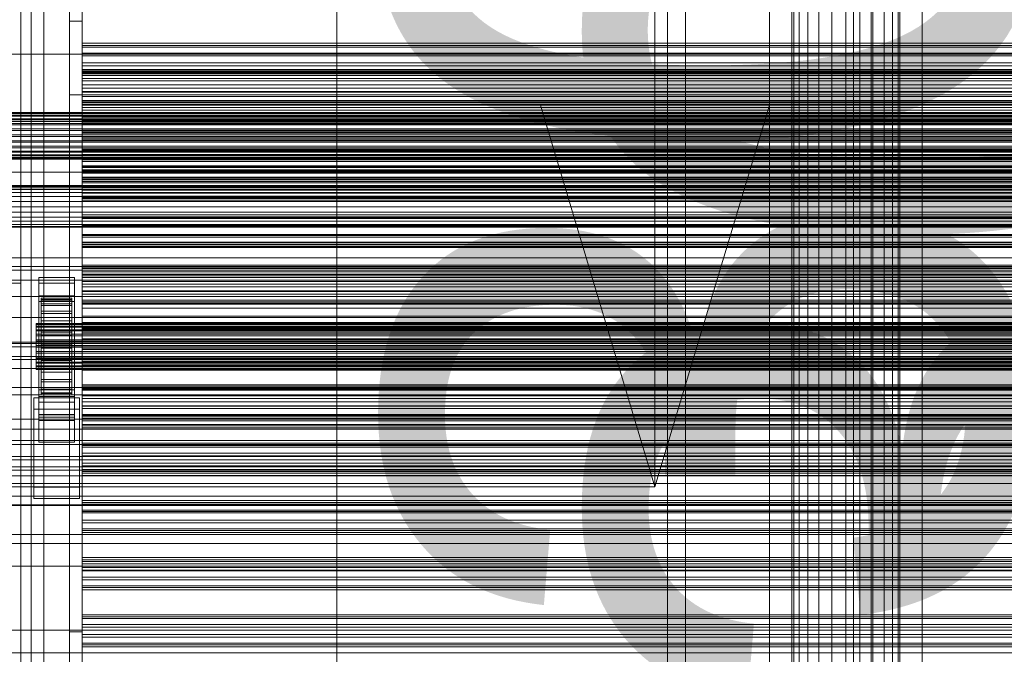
# Model space of a CAD drawing. Header units: millimetres. Extents: x -2233 to 61924, y -68080 to 6847.
# Tile 33 of 256: x -1274 to -888, y -34466 to -34216. Entities that reach past the tile are written whole.
import ezdxf

# ---------------------------------------------------------------- set-up
doc = ezdxf.new("R2010")
doc.units = ezdxf.units.MM
for name, color, linetype, lineweight in [('COTAS_O', 1, 'Continuous', 0), ('COTAS_P', 1, 'Continuous', 0), ('frontal_briquetadora', 7, 'Continuous', 0), ('frontal_C01', 7, 'Continuous', 0), ('frontal_C03', 7, 'Continuous', 0), ('frontal_dosificador', 7, 'Continuous', 0), ('frontal_mezcladora', 7, 'Continuous', 0), ('frontal_secador', 7, 'Continuous', 0), ('frontal_tolva', 7, 'Continuous', 0)]:
    doc.layers.add(name, color=color, linetype=linetype, lineweight=lineweight)
doc.dimstyles.new('R19_100', dxfattribs={"dimtxt": 250, "dimasz": 150, "dimexe": 150, "dimexo": 80, "dimgap": 100, "dimtad": 1, "dimtih": 1, "dimtoh": 1, "dimdsep": 46, "dimcen": 0.09, "dimadec": 0, "dimazin": 0, "dimtfac": 1, "dimtdec": 4, "dimtofl": 0, "dimtmove": 0, "dimatfit": 3, "dimfxl": 1, "dimtolj": 1, "dimtzin": 0, "dimarcsym": 0})

# ---------------------------------------------------------------- blocks, each defined once
blk = doc.blocks.new('DIM_R27_48')
at = {"layer": 'COTAS_P'}
for p, q in [((-1750, -34600), (-1600, -34555)), ((2600, -34600), (2450, -34555)), ((-1750, -35500), (-1750, -34600)), ((-1750, -34600), (2600, -34600)), ((-1750, -34600), (-1600, -34645)), ((2600, -34600), (2450, -34645)), ((2600, -35500), (2600, -34600))]:
    blk.add_line(p, q, dxfattribs=at)
blk.add_text('4350 P', height=250, dxfattribs=at).set_placement((425, -34500))
blk = doc.blocks.new('DIM_R27_51')
at = {"layer": 'COTAS_O'}
for p, q in [((-1725, -31700), (-1025, -31700)), ((-1025, -31700), (-1070, -31850)), ((-1025, -34400), (-1025, -31700)), ((-1025, -31700), (-980, -31850)), ((-1025, -34400), (-1070, -34250)), ((-1025, -34400), (-980, -34250)), ((-1725, -34400), (-1025, -34400))]:
    blk.add_line(p, q, dxfattribs=at)
blk.add_text('2700 O', height=250, rotation=90, dxfattribs=at).set_placement((-1125, -33050))
blk = doc.blocks.new('DIM_R27_52')
at = {"layer": 'COTAS_O'}
for p, q in [((-1725, -33700), (-1575, -33655)), ((1725, -33700), (1575, -33655)), ((-1725, -34400), (-1725, -33700)), ((-1725, -33700), (1725, -33700)), ((-1725, -33700), (-1575, -33745)), ((1725, -33700), (1575, -33745)), ((1725, -34400), (1725, -33700))]:
    blk.add_line(p, q, dxfattribs=at)
blk.add_text('3450 O', height=250, dxfattribs=at).set_placement((0, -33600))
blk = doc.blocks.new('DIM_R27_57')
at = {"layer": 'COTAS_O'}
for p, q in [((-1480, -33670), (-780, -33670)), ((-780, -33670), (-825, -33820)), ((-780, -36000), (-780, -33670)), ((-780, -33670), (-735, -33820)), ((-780, -36000), (-825, -35850)), ((-780, -36000), (-735, -35850)), ((-1480, -36000), (-780, -36000))]:
    blk.add_line(p, q, dxfattribs=at)
blk.add_text('2330 O', height=250, rotation=90, dxfattribs=at).set_placement((-880, -34835))
blk = doc.blocks.new('DIM_R27_59')
at = {"layer": 'COTAS_O'}
for p, q in [((-1400, -33000), (-700, -33000)), ((-700, -33000), (-745, -33150)), ((-700, -36000), (-700, -33000)), ((-700, -33000), (-655, -33150)), ((-700, -36000), (-745, -35850)), ((-700, -36000), (-655, -35850)), ((-1400, -36000), (-700, -36000))]:
    blk.add_line(p, q, dxfattribs=at)
blk.add_text('3000 O', height=250, rotation=90, dxfattribs=at).set_placement((-800, -34500))

msp = doc.modelspace()

# ---------------------------------------------------------------- linework, layer by layer
at = {"layer": 'frontal_briquetadora'}
for p, q in [((-630, -34230.013), (-1405, -34230.013)), ((-1300, -34230), (-1274, -34230)), ((-1274, -34230), (-1274, -34230.013)), ((-1274, -34320), (-1274, -34230)), ((-1274, -34230.013), (-1274, -34256.484)), ((-810, -34230.013), (-1274, -34230.013)), ((-630, -34256.484), (-1405, -34256.484)), ((-1274, -34256.484), (-1274, -34283.185)), ((-810, -34256.484), (-1274, -34256.484)), ((-1385, -34271.246), (-875, -34271.246)), ((-875, -34276.4), (-1385, -34276.4)), ((-630, -34283.185), (-1405, -34283.185)), ((-1385, -34281.638), (-875, -34281.638)), ((-1274, -34283.185), (-1274, -34310)), ((-810, -34283.185), (-1274, -34283.185)), ((-590, -34310), (-1450, -34310)), ((-630, -34310), (-1405, -34310)), ((-810, -34310), (-1274, -34310)), ((-1274, -34320), (-1274, -34310)), ((-1300, -34320), (-1274, -34320)), ((-1450, -34345), (-590, -34345)), ((-620, -34345), (-1425, -34345)), ((-1385, -34377.401), (-875, -34377.401)), ((-875, -34383.4), (-1385, -34383.4)), ((-1385, -34389.399), (-875, -34389.399))]:
    msp.add_line(p, q, dxfattribs=at)
at = {"layer": 'frontal_C01'}
for p, q in [((-1020, -35975), (-1020, -33925.304)), ((-1013, -35975), (-1013, -33925.304)), ((-947, -35975), (-947, -33925.304)), ((-940, -35975), (-940, -33925.304))]:
    msp.add_line(p, q, dxfattribs=at)
at = {"layer": 'frontal_C03'}
for p, q in [((-1274, -34875.113), (-1274, -32314.944)), ((-1270, -32314.944), (-1270, -34875.113)), ((-1270, -34879.011), (-1270, -32318.841)), ((-1274, -32441.623), (-1274, -35001.792)), ((-1270, -35001.792), (-1270, -32441.623)), ((-1250, -34227.254), (-1250, -34225.72)), ((-1250, -34225.72), (-1250, -34226.601)), ((1250, -34225.72), (-1250, -34225.72)), ((-1250, -34226.601), (-1250, -34229.562)), ((1250, -34226.601), (-1250, -34226.601)), ((-1250, -34230.619), (-1250, -34227.254)), ((1250, -34227.254), (-1250, -34227.254)), ((-1250, -34229.562), (-1250, -34233.471)), ((1250, -34229.562), (-1250, -34229.562)), ((-1250, -34234.529), (-1250, -34230.619)), ((-1250, -34230.619), (1250, -34230.619)), ((-1250, -34233.471), (-1250, -34236.836)), ((1250, -34233.471), (-1250, -34233.471)), ((-1250, -34237.49), (-1250, -34234.529)), ((1250, -34234.529), (-1250, -34234.529)), ((-1250, -34237.233), (-1250, -34236.6)), ((-1250, -34236.6), (-1250, -34237.697)), ((-1250, -34236.6), (1250, -34236.6)), ((-1250, -34236.836), (-1250, -34238.371)), ((1250, -34236.836), (-1250, -34236.836)), ((-1250, -34239.553), (-1250, -34237.233)), ((-1250, -34237.233), (1250, -34237.233)), ((-1250, -34238.371), (-1250, -34237.49)), ((1250, -34237.49), (-1250, -34237.49)), ((-1250, -34237.697), (-1250, -34240.449)), ((-1250, -34237.697), (1250, -34237.697)), ((1250, -34238.371), (-1250, -34238.371)), ((-1250, -34243.401), (-1250, -34239.553)), ((-1250, -34239.553), (1250, -34239.553)), ((-1250, -34240.449), (-1250, -34244.669)), ((-1250, -34240.449), (1250, -34240.449)), ((-1250, -34248.516), (-1250, -34243.401)), ((-1250, -34243.401), (1250, -34243.401)), ((-1250, -34244.669), (-1250, -34250.068)), ((-1250, -34244.669), (1250, -34244.669)), ((-1250, -34249.712), (-1250, -34248.177)), ((-1250, -34248.177), (-1250, -34249.059)), ((1250, -34248.177), (-1250, -34248.177)), ((-1250, -34254.549), (-1250, -34248.516)), ((-1250, -34248.516), (1250, -34248.516)), ((-1250, -34249.059), (-1250, -34252.019)), ((1250, -34249.059), (-1250, -34249.059)), ((-1250, -34253.077), (-1250, -34249.712)), ((1250, -34249.712), (-1250, -34249.712)), ((-1250, -34250.068), (-1250, -34256.28)), ((-1250, -34250.068), (1250, -34250.068)), ((-1250, -34252.019), (-1250, -34255.929)), ((1250, -34252.019), (-1250, -34252.019)), ((-1500, -34252.99), (1500, -34252.99)), ((-1500, -34253.214), (1500, -34253.214)), ((-1500, -34253.379), (1500, -34253.379)), ((-1500, -34254.036), (1500, -34254.036)), ((-1500, -34254.354), (1500, -34254.354)), ((-1500, -34255.4), (1500, -34255.4)), ((-1500, -34255.849), (1500, -34255.849)), ((-1250, -34256.986), (-1250, -34253.077)), ((-1250, -34253.077), (1250, -34253.077)), ((-1250, -34261.088), (-1250, -34254.549)), ((-1250, -34254.549), (1250, -34254.549)), ((-1250, -34255.929), (-1250, -34259.294)), ((1250, -34255.929), (-1250, -34255.929)), ((-1250, -34256.28), (-1250, -34262.881)), ((1250, -34256.28), (-1250, -34256.28)), ((-1500, -34257.212), (1500, -34257.212)), ((-1500, -34257.762), (1500, -34257.762)), ((-1500, -34259.35), (1500, -34259.35)), ((1500, -34259.963), (-1500, -34259.963)), ((-1250, -34259.947), (-1250, -34256.986)), ((1250, -34256.986), (-1250, -34256.986)), ((-1250, -34259.294), (-1250, -34260.828)), ((1250, -34259.294), (-1250, -34259.294)), ((-1250, -34260.828), (-1250, -34259.947)), ((1250, -34259.947), (-1250, -34259.947)), ((-1500, -34261.667), (1500, -34261.667)), ((-1500, -34262.302), (1500, -34262.302)), ((-1500, -34264.006), (1500, -34264.006)), ((1250, -34260.828), (-1250, -34260.828)), ((-1250, -34267.689), (-1250, -34261.088)), ((-1250, -34261.088), (1250, -34261.088)), ((-1250, -34262.881), (-1250, -34269.42)), ((-1250, -34262.881), (1250, -34262.881)), ((-1500, -34264.619), (1500, -34264.619)), ((-1500, -34266.207), (1500, -34266.207)), ((-1500, -34266.757), (1500, -34266.757)), ((-1500, -34268.12), (1500, -34268.12)), ((-1250, -34273.9), (-1250, -34267.689)), ((-1250, -34267.689), (1250, -34267.689)), ((-1500, -34268.569), (1500, -34268.569)), ((-1500, -34269.615), (1500, -34269.615)), ((-1500, -34269.933), (1500, -34269.933)), ((-1500, -34270.59), (1500, -34270.59)), ((-1500, -34270.754), (1500, -34270.754)), ((-1500, -34270.979), (1500, -34270.979)), ((-1250, -34269.42), (-1250, -34275.453)), ((-1250, -34269.42), (1250, -34269.42)), ((-1250, -34272.17), (-1250, -34270.635)), ((-1250, -34270.635), (-1250, -34271.516)), ((1250, -34270.635), (-1250, -34270.635)), ((-1250, -34271.516), (-1250, -34274.477)), ((1250, -34271.516), (-1250, -34271.516)), ((-1250, -34275.534), (-1250, -34272.17)), ((1250, -34272.17), (-1250, -34272.17)), ((-1250, -34279.3), (-1250, -34273.9)), ((-1250, -34273.9), (1250, -34273.9)), ((-1250, -34274.477), (-1250, -34278.387)), ((1250, -34274.477), (-1250, -34274.477)), ((-1250, -34275.453), (-1250, -34280.567)), ((-1250, -34275.453), (1250, -34275.453)), ((-1250, -34279.444), (-1250, -34275.534)), ((-1250, -34275.534), (1250, -34275.534)), ((-1250, -34278.387), (-1250, -34281.751)), ((1250, -34278.387), (-1250, -34278.387)), ((-1250, -34283.52), (-1250, -34279.3)), ((-1250, -34279.3), (1250, -34279.3)), ((-1250, -34282.405), (-1250, -34279.444)), ((1250, -34279.444), (-1250, -34279.444)), ((-1250, -34280.567), (-1250, -34284.416)), ((-1250, -34280.567), (1250, -34280.567)), ((-1250, -34281.751), (-1250, -34283.286)), ((1250, -34281.751), (-1250, -34281.751)), ((-1250, -34283.286), (-1250, -34282.405)), ((1250, -34282.405), (-1250, -34282.405)), ((1250, -34283.286), (-1250, -34283.286)), ((-1250, -34286.272), (-1250, -34283.52)), ((-1250, -34283.52), (1250, -34283.52)), ((-1250, -34284.416), (-1250, -34286.736)), ((-1250, -34284.416), (1250, -34284.416)), ((-1250, -34287.369), (-1250, -34286.272)), ((-1250, -34286.272), (1250, -34286.272)), ((-1250, -34286.736), (-1250, -34287.369)), ((-1250, -34286.736), (1250, -34286.736)), ((-1250, -34287.369), (1250, -34287.369)), ((-1250, -34294.627), (-1250, -34293.092)), ((-1250, -34293.092), (-1250, -34293.974)), ((1250, -34293.092), (-1250, -34293.092)), ((-1250, -34293.974), (-1250, -34296.935)), ((1250, -34293.974), (-1250, -34293.974)), ((-1250, -34297.992), (-1250, -34294.627)), ((1250, -34294.627), (-1250, -34294.627)), ((-1250, -34296.935), (-1250, -34300.844)), ((1250, -34296.935), (-1250, -34296.935)), ((-1250, -34301.902), (-1250, -34297.992)), ((-1250, -34297.992), (1250, -34297.992)), ((-1250, -34300.844), (-1250, -34304.209)), ((1250, -34300.844), (-1250, -34300.844)), ((-1250, -34304.862), (-1250, -34301.902)), ((1250, -34301.902), (-1250, -34301.902)), ((-1250, -34304.209), (-1250, -34305.744)), ((1250, -34304.209), (-1250, -34304.209)), ((-1250, -34305.744), (-1250, -34304.862)), ((1250, -34304.862), (-1250, -34304.862)), ((1250, -34305.744), (-1250, -34305.744)), ((-1250, -34313.698), (-1250, -34312.901)), ((-1250, -34312.901), (-1250, -34314.283)), ((-1250, -34312.901), (1250, -34312.901)), ((-1250, -34316.621), (-1250, -34313.698)), ((-1250, -34313.698), (1250, -34313.698)), ((-1250, -34314.283), (-1250, -34317.75)), ((-1250, -34314.283), (1250, -34314.283)), ((-1267, -34319.998), (-1267, -34317.752)), ((-1267, -34317.752), (-1253, -34317.752)), ((-1267, -34364.526), (-1267, -34317.752)), ((-1253, -34317.752), (-1253, -34319.998)), ((-1253, -34317.752), (-1253, -34364.526)), ((-1250, -34317.085), (-1250, -34315.55)), ((-1250, -34315.55), (-1250, -34316.431)), ((1250, -34315.55), (-1250, -34315.55)), ((-1250, -34316.431), (-1250, -34319.392)), ((1250, -34316.431), (-1250, -34316.431)), ((-1250, -34321.469), (-1250, -34316.621)), ((-1250, -34316.621), (1250, -34316.621)), ((-1250, -34320.45), (-1250, -34317.085)), ((1250, -34317.085), (-1250, -34317.085)), ((-1250, -34317.75), (-1250, -34323.066)), ((-1250, -34317.75), (1250, -34317.75)), ((-1253, -34319.998), (-1267, -34319.998)), ((-1267, -34319.998), (-1267, -34366.772)), ((-1253, -34366.772), (-1253, -34319.998)), ((-1250, -34319.392), (-1250, -34323.302)), ((1250, -34319.392), (-1250, -34319.392)), ((-1250, -34324.359), (-1250, -34320.45)), ((-1250, -34320.45), (1250, -34320.45)), ((-1250, -34327.913), (-1250, -34321.469)), ((-1250, -34321.469), (1250, -34321.469)), ((-1267, -34327.185), (-1267, -34324.939)), ((-1267, -34324.939), (-1253, -34324.939)), ((-1267, -34371.713), (-1267, -34324.939)), ((-1266, -34335.887), (-1266, -34325.893)), ((-1266, -34325.893), (-1266, -34326.713)), ((-1266, -34325.893), (-1254, -34325.893)), ((-1266, -34326.366), (-1266, -34325.893)), ((-1266, -34336.111), (-1266, -34326.366)), ((-1266, -34326.366), (-1254, -34326.366)), ((-1266, -34328.102), (-1266, -34326.366)), ((-1254, -34326.713), (-1254, -34325.893)), ((-1254, -34325.893), (-1254, -34335.887)), ((-1254, -34325.893), (-1254, -34326.366)), ((-1254, -34326.366), (-1254, -34336.111)), ((-1254, -34326.366), (-1254, -34328.102)), ((-1253, -34324.939), (-1253, -34327.185)), ((-1253, -34324.939), (-1253, -34371.713)), ((-1250, -34323.066), (-1250, -34329.869)), ((-1250, -34323.066), (1250, -34323.066)), ((-1250, -34323.302), (-1250, -34326.667)), ((1250, -34323.302), (-1250, -34323.302)), ((-1250, -34327.32), (-1250, -34324.359)), ((1250, -34324.359), (-1250, -34324.359)), ((-1253, -34327.185), (-1267, -34327.185)), ((-1267, -34327.185), (-1267, -34373.959)), ((-1266, -34336.275), (-1266, -34326.713)), ((-1266, -34326.713), (-1266, -34328.772)), ((-1266, -34326.713), (-1254, -34326.713)), ((-1266, -34336.933), (-1266, -34328.102)), ((-1266, -34328.102), (-1254, -34328.102)), ((-1266, -34330.98), (-1266, -34328.102)), ((-1266, -34337.25), (-1266, -34328.772)), ((-1266, -34328.772), (-1266, -34331.928)), ((-1266, -34328.772), (-1254, -34328.772)), ((-1254, -34328.772), (-1254, -34326.713)), ((-1254, -34326.713), (-1254, -34336.275)), ((-1254, -34328.102), (-1254, -34336.933)), ((-1254, -34328.102), (-1254, -34330.98)), ((-1254, -34331.928), (-1254, -34328.772)), ((-1254, -34328.772), (-1254, -34337.25)), ((-1253, -34373.959), (-1253, -34327.185)), ((-1250, -34326.667), (-1250, -34328.201)), ((1250, -34326.667), (-1250, -34326.667)), ((-1250, -34328.201), (-1250, -34327.32)), ((1250, -34327.32), (-1250, -34327.32)), ((-1250, -34335.513), (-1250, -34327.913)), ((-1250, -34327.913), (1250, -34327.913)), ((1250, -34328.201), (-1250, -34328.201)), ((-1250, -34329.869), (-1250, -34337.695)), ((-1250, -34329.869), (1250, -34329.869)), ((-1266, -34338.296), (-1266, -34330.98)), ((-1266, -34330.98), (-1254, -34330.98)), ((-1266, -34334.806), (-1266, -34330.98)), ((-1266, -34338.746), (-1266, -34331.928)), ((-1266, -34331.928), (-1266, -34335.968)), ((-1266, -34331.928), (-1254, -34331.928)), ((-1254, -34330.98), (-1254, -34338.296)), ((-1254, -34330.98), (-1254, -34334.806)), ((-1254, -34335.968), (-1254, -34331.928)), ((-1254, -34331.928), (-1254, -34338.746)), ((-1268, -34336.111), (-1268, -34335.887)), ((-1268, -34335.887), (-1268, -34336.275)), ((-1268, -34335.887), (1268, -34335.887)), ((-1268, -34336.933), (-1268, -34336.111)), ((-1268, -34336.111), (1268, -34336.111)), ((-1268, -34336.275), (-1268, -34337.25)), ((-1268, -34336.275), (1268, -34336.275)), ((-1268, -34338.296), (-1268, -34336.933)), ((-1268, -34336.933), (1268, -34336.933)), ((-1268, -34337.25), (-1268, -34338.746)), ((-1268, -34337.25), (1268, -34337.25)), ((-1266, -34340.109), (-1266, -34334.806)), ((-1266, -34334.806), (-1254, -34334.806)), ((-1266, -34339.319), (-1266, -34334.806)), ((-1266, -34336.275), (-1266, -34335.887)), ((-1254, -34335.887), (-1266, -34335.887)), ((-1266, -34335.887), (-1266, -34336.111)), ((-1266, -34340.659), (-1266, -34335.968)), ((-1266, -34335.968), (-1266, -34340.614)), ((-1266, -34335.968), (-1254, -34335.968)), ((-1254, -34336.111), (-1266, -34336.111)), ((-1266, -34336.111), (-1266, -34336.933)), ((-1266, -34337.25), (-1266, -34336.275)), ((-1254, -34336.275), (-1266, -34336.275)), ((-1254, -34336.933), (-1266, -34336.933)), ((-1266, -34336.933), (-1266, -34338.296)), ((-1266, -34338.746), (-1266, -34337.25)), ((-1254, -34337.25), (-1266, -34337.25)), ((-1254, -34334.806), (-1254, -34340.109)), ((-1254, -34334.806), (-1254, -34339.319)), ((-1254, -34335.887), (-1254, -34336.275)), ((-1254, -34336.111), (-1254, -34335.887)), ((-1254, -34340.614), (-1254, -34335.968)), ((-1254, -34335.968), (-1254, -34340.659)), ((-1254, -34336.933), (-1254, -34336.111)), ((-1254, -34336.275), (-1254, -34337.25)), ((-1254, -34338.296), (-1254, -34336.933)), ((-1254, -34337.25), (-1254, -34338.746)), ((-1250, -34343.752), (-1250, -34335.513)), ((-1250, -34335.513), (1250, -34335.513)), ((-1250, -34337.695), (-1250, -34346.01)), ((1250, -34337.695), (-1250, -34337.695)), ((-1250, -34339.543), (-1250, -34338.008)), ((-1250, -34338.008), (-1250, -34338.889)), ((1250, -34338.008), (-1250, -34338.008)), ((-1268, -34340.109), (-1268, -34338.296)), ((-1268, -34338.296), (1268, -34338.296)), ((-1268, -34338.746), (-1268, -34340.659)), ((-1268, -34338.746), (1268, -34338.746)), ((-1268, -34342.246), (-1268, -34340.109)), ((-1268, -34340.109), (1268, -34340.109)), ((-1268, -34340.659), (-1268, -34342.86)), ((-1268, -34340.659), (1268, -34340.659)), ((-1254, -34338.296), (-1266, -34338.296)), ((-1266, -34338.296), (-1266, -34340.109)), ((-1266, -34340.659), (-1266, -34338.746)), ((-1254, -34338.746), (-1266, -34338.746)), ((-1266, -34342.246), (-1266, -34339.319)), ((-1266, -34339.319), (-1254, -34339.319)), ((-1266, -34344.211), (-1266, -34339.319)), ((-1254, -34340.109), (-1266, -34340.109)), ((-1266, -34340.109), (-1266, -34342.246)), ((-1266, -34340.614), (-1266, -34342.86)), ((-1254, -34340.614), (-1266, -34340.614)), ((-1266, -34340.614), (-1266, -34345.551)), ((-1266, -34342.86), (-1266, -34340.659)), ((-1254, -34340.659), (-1266, -34340.659)), ((-1254, -34340.109), (-1254, -34338.296)), ((-1254, -34338.746), (-1254, -34340.659)), ((-1254, -34339.319), (-1254, -34342.246)), ((-1254, -34339.319), (-1254, -34344.211)), ((-1254, -34342.246), (-1254, -34340.109)), ((-1254, -34342.86), (-1254, -34340.614)), ((-1254, -34345.551), (-1254, -34340.614)), ((-1254, -34340.659), (-1254, -34342.86)), ((-1250, -34338.889), (-1250, -34341.85)), ((1250, -34338.889), (-1250, -34338.889)), ((-1250, -34342.907), (-1250, -34339.543)), ((1250, -34339.543), (-1250, -34339.543)), ((-1250, -34341.85), (-1250, -34345.759)), ((1250, -34341.85), (-1250, -34341.85)), ((1530, -34343.773), (-1530, -34343.773)), ((-1268, -34344.563), (-1268, -34342.246)), ((-1268, -34342.246), (1268, -34342.246)), ((-1268, -34342.86), (-1268, -34345.199)), ((1268, -34342.86), (-1268, -34342.86)), ((-1268, -34346.902), (-1268, -34344.563)), ((-1268, -34344.563), (1268, -34344.563)), ((-1268, -34345.199), (-1268, -34347.516)), ((-1268, -34345.199), (1268, -34345.199)), ((-1254, -34342.246), (-1266, -34342.246)), ((-1266, -34342.246), (-1266, -34344.563)), ((-1266, -34342.86), (-1254, -34342.86)), ((-1266, -34345.199), (-1266, -34342.86)), ((-1266, -34344.563), (-1266, -34344.211)), ((-1266, -34344.211), (-1254, -34344.211)), ((-1266, -34349.148), (-1266, -34344.211)), ((-1254, -34344.563), (-1266, -34344.563)), ((-1266, -34344.563), (-1266, -34346.902)), ((-1266, -34347.516), (-1266, -34345.199)), ((-1266, -34345.199), (-1266, -34345.551)), ((-1254, -34345.199), (-1266, -34345.199)), ((-1266, -34345.551), (-1266, -34350.443)), ((-1266, -34345.551), (-1254, -34345.551)), ((-1254, -34344.563), (-1254, -34342.246)), ((-1254, -34342.86), (-1254, -34345.199)), ((-1254, -34344.211), (-1254, -34344.563)), ((-1254, -34344.211), (-1254, -34349.148)), ((-1254, -34346.902), (-1254, -34344.563)), ((-1254, -34345.551), (-1254, -34345.199)), ((-1254, -34345.199), (-1254, -34347.516)), ((-1254, -34350.443), (-1254, -34345.551)), ((-1250, -34346.817), (-1250, -34342.907)), ((-1250, -34342.907), (1250, -34342.907)), ((-1250, -34352.067), (-1250, -34343.752)), ((-1250, -34343.752), (1250, -34343.752)), ((1530, -34348.773), (-1530, -34348.773)), ((-1268, -34349.103), (-1268, -34346.902)), ((-1268, -34346.902), (1268, -34346.902)), ((-1268, -34347.516), (-1268, -34349.653)), ((-1268, -34347.516), (1268, -34347.516)), ((-1268, -34351.016), (-1268, -34349.103)), ((-1268, -34349.103), (1268, -34349.103)), ((-1266, -34346.902), (-1266, -34349.148)), ((-1254, -34346.902), (-1266, -34346.902)), ((-1266, -34346.902), (-1266, -34349.103)), ((-1266, -34349.653), (-1266, -34347.516)), ((-1266, -34347.516), (-1266, -34350.443)), ((-1254, -34347.516), (-1266, -34347.516)), ((-1266, -34349.103), (-1266, -34353.795)), ((-1254, -34349.103), (-1266, -34349.103)), ((-1266, -34349.103), (-1266, -34351.016)), ((-1266, -34349.148), (-1254, -34349.148)), ((-1266, -34353.795), (-1266, -34349.148)), ((-1254, -34349.148), (-1254, -34346.902)), ((-1254, -34349.103), (-1254, -34346.902)), ((-1254, -34350.443), (-1254, -34347.516)), ((-1254, -34347.516), (-1254, -34349.653)), ((-1254, -34353.795), (-1254, -34349.103)), ((-1254, -34351.016), (-1254, -34349.103)), ((-1254, -34349.148), (-1254, -34353.795)), ((-1250, -34345.759), (-1250, -34349.124)), ((1250, -34345.759), (-1250, -34345.759)), ((-1250, -34346.01), (-1250, -34354.249)), ((-1250, -34346.01), (1250, -34346.01)), ((-1250, -34349.778), (-1250, -34346.817)), ((1250, -34346.817), (-1250, -34346.817)), ((-1250, -34349.124), (-1250, -34350.659)), ((1250, -34349.124), (-1250, -34349.124)), ((-1268, -34349.653), (-1268, -34351.466)), ((-1268, -34349.653), (1268, -34349.653)), ((-1268, -34352.512), (-1268, -34351.016)), ((-1268, -34351.016), (1268, -34351.016)), ((-1268, -34351.466), (-1268, -34352.829)), ((-1268, -34351.466), (1268, -34351.466)), ((-1268, -34353.487), (-1268, -34352.512)), ((-1268, -34352.512), (1268, -34352.512)), ((-1268, -34352.829), (-1268, -34353.651)), ((-1268, -34352.829), (1268, -34352.829)), ((-1268, -34353.875), (-1268, -34353.487)), ((-1268, -34353.487), (1268, -34353.487)), ((-1266, -34351.466), (-1266, -34349.653)), ((-1266, -34349.653), (-1266, -34354.956)), ((-1254, -34349.653), (-1266, -34349.653)), ((-1266, -34350.443), (-1266, -34354.956)), ((-1266, -34350.443), (-1254, -34350.443)), ((-1266, -34351.016), (-1266, -34357.834)), ((-1254, -34351.016), (-1266, -34351.016)), ((-1266, -34351.016), (-1266, -34352.512)), ((-1266, -34352.829), (-1266, -34351.466)), ((-1266, -34351.466), (-1266, -34358.782)), ((-1254, -34351.466), (-1266, -34351.466)), ((-1266, -34352.512), (-1266, -34360.99)), ((-1254, -34352.512), (-1266, -34352.512)), ((-1266, -34352.512), (-1266, -34353.487)), ((-1266, -34353.651), (-1266, -34352.829)), ((-1266, -34352.829), (-1266, -34361.66)), ((-1254, -34352.829), (-1266, -34352.829)), ((-1266, -34353.487), (-1266, -34363.049)), ((-1254, -34353.487), (-1266, -34353.487)), ((-1266, -34353.487), (-1266, -34353.875)), ((-1254, -34354.956), (-1254, -34349.653)), ((-1254, -34349.653), (-1254, -34351.466)), ((-1254, -34354.956), (-1254, -34350.443)), ((-1254, -34357.834), (-1254, -34351.016)), ((-1254, -34352.512), (-1254, -34351.016)), ((-1254, -34358.782), (-1254, -34351.466)), ((-1254, -34351.466), (-1254, -34352.829)), ((-1254, -34360.99), (-1254, -34352.512)), ((-1254, -34353.487), (-1254, -34352.512)), ((-1254, -34361.66), (-1254, -34352.829)), ((-1254, -34352.829), (-1254, -34353.651)), ((-1254, -34363.049), (-1254, -34353.487)), ((-1254, -34353.875), (-1254, -34353.487)), ((-1250, -34350.659), (-1250, -34349.778)), ((1250, -34349.778), (-1250, -34349.778)), ((1250, -34350.659), (-1250, -34350.659)), ((-1250, -34359.893), (-1250, -34352.067)), ((-1250, -34352.067), (1250, -34352.067)), ((-1268, -34353.651), (-1268, -34353.875)), ((-1268, -34353.651), (1268, -34353.651)), ((-1268, -34353.875), (1268, -34353.875)), ((-1266, -34353.875), (-1266, -34353.651)), ((-1266, -34353.651), (-1266, -34363.396)), ((-1254, -34353.651), (-1266, -34353.651)), ((-1266, -34353.795), (-1254, -34353.795)), ((-1266, -34357.834), (-1266, -34353.795)), ((-1266, -34353.875), (-1266, -34363.869)), ((-1254, -34353.875), (-1266, -34353.875)), ((-1266, -34354.956), (-1266, -34358.782)), ((-1266, -34354.956), (-1254, -34354.956)), ((-1254, -34363.396), (-1254, -34353.651)), ((-1254, -34353.651), (-1254, -34353.875)), ((-1254, -34353.795), (-1254, -34357.834)), ((-1254, -34363.869), (-1254, -34353.875)), ((-1254, -34358.782), (-1254, -34354.956)), ((-1250, -34354.249), (-1250, -34361.849)), ((-1250, -34354.249), (1250, -34354.249)), ((-1266, -34357.834), (-1254, -34357.834)), ((-1266, -34360.99), (-1266, -34357.834)), ((-1266, -34358.782), (-1266, -34361.66)), ((-1266, -34358.782), (-1254, -34358.782)), ((-1266, -34360.99), (-1254, -34360.99)), ((-1266, -34363.049), (-1266, -34360.99)), ((-1254, -34357.834), (-1254, -34360.99)), ((-1254, -34361.66), (-1254, -34358.782)), ((-1254, -34360.99), (-1254, -34363.049)), ((-1250, -34366.696), (-1250, -34359.893)), ((-1250, -34359.893), (1250, -34359.893)), ((-1250, -34362), (-1250, -34360.465)), ((-1250, -34360.465), (-1250, -34361.347)), ((1250, -34360.465), (-1250, -34360.465)), ((-1269, -34369.539), (-1269, -34365.048)), ((-1269, -34365.048), (-1251, -34365.048)), ((-1269, -34400.128), (-1269, -34365.048)), ((-1267, -34372.683), (-1267, -34361.904)), ((-1267, -34361.904), (-1253, -34361.904)), ((-1267, -34371.648), (-1267, -34361.904)), ((-1253, -34364.526), (-1267, -34364.526)), ((-1267, -34364.526), (-1267, -34366.772)), ((-1266, -34361.66), (-1266, -34363.396)), ((-1266, -34361.66), (-1254, -34361.66)), ((-1266, -34363.049), (-1254, -34363.049)), ((-1266, -34363.869), (-1266, -34363.049)), ((-1266, -34363.396), (-1266, -34363.869)), ((-1266, -34363.396), (-1254, -34363.396)), ((-1266, -34363.869), (-1254, -34363.869)), ((-1254, -34363.396), (-1254, -34361.66)), ((-1254, -34363.049), (-1254, -34363.869)), ((-1254, -34363.869), (-1254, -34363.396)), ((-1253, -34361.904), (-1253, -34372.683)), ((-1253, -34361.904), (-1253, -34371.648)), ((-1253, -34366.772), (-1253, -34364.526)), ((-1251, -34365.048), (-1251, -34369.539)), ((-1251, -34365.048), (-1251, -34400.128)), ((-1250, -34361.347), (-1250, -34364.308)), ((1250, -34361.347), (-1250, -34361.347)), ((-1250, -34361.849), (-1250, -34368.293)), ((-1250, -34361.849), (1250, -34361.849)), ((-1250, -34365.365), (-1250, -34362)), ((1250, -34362), (-1250, -34362)), ((-1250, -34364.308), (-1250, -34368.217)), ((1250, -34364.308), (-1250, -34364.308)), ((-1267, -34366.772), (-1253, -34366.772)), ((-1250, -34369.274), (-1250, -34365.365)), ((-1250, -34365.365), (1250, -34365.365)), ((-1250, -34372.012), (-1250, -34366.696)), ((-1250, -34366.696), (1250, -34366.696)), ((-1250, -34368.217), (-1250, -34371.582)), ((1250, -34368.217), (-1250, -34368.217)), ((-1250, -34368.293), (-1250, -34373.141)), ((-1250, -34368.293), (1250, -34368.293)), ((-1251, -34369.539), (-1269, -34369.539)), ((-1269, -34404.62), (-1269, -34369.539)), ((-1253, -34371.648), (-1267, -34371.648)), ((-1267, -34371.648), (-1267, -34382.428)), ((-1253, -34371.713), (-1267, -34371.713)), ((-1267, -34371.713), (-1267, -34373.959)), ((-1253, -34372.683), (-1267, -34372.683)), ((-1267, -34372.683), (-1267, -34382.428)), ((-1253, -34382.428), (-1253, -34371.648)), ((-1253, -34373.959), (-1253, -34371.713)), ((-1253, -34382.428), (-1253, -34372.683)), ((-1251, -34404.62), (-1251, -34369.539)), ((-1250, -34372.235), (-1250, -34369.274)), ((1250, -34369.274), (-1250, -34369.274)), ((-1250, -34371.582), (-1250, -34373.117)), ((1250, -34371.582), (-1250, -34371.582)), ((-1250, -34375.479), (-1250, -34372.012)), ((-1250, -34372.012), (1250, -34372.012)), ((-1250, -34373.117), (-1250, -34372.235)), ((1250, -34372.235), (-1250, -34372.235)), ((-1267, -34373.959), (-1253, -34373.959)), ((1250, -34373.117), (-1250, -34373.117)), ((-1250, -34373.141), (-1250, -34376.064)), ((-1250, -34373.141), (1250, -34373.141)), ((-1250, -34376.861), (-1250, -34375.479)), ((-1250, -34375.479), (1250, -34375.479)), ((-1250, -34376.064), (-1250, -34376.861)), ((-1250, -34376.064), (1250, -34376.064)), ((-1250, -34376.861), (1250, -34376.861)), ((-1267, -34382.428), (-1253, -34382.428)), ((-1250, -34384.458), (-1250, -34382.923)), ((-1250, -34382.923), (-1250, -34383.804)), ((1250, -34382.923), (-1250, -34382.923)), ((-1250, -34383.804), (-1250, -34386.765)), ((1250, -34383.804), (-1250, -34383.804)), ((-1250, -34387.823), (-1250, -34384.458)), ((1250, -34384.458), (-1250, -34384.458)), ((-1250, -34386.765), (-1250, -34390.675)), ((1250, -34386.765), (-1250, -34386.765)), ((-1250, -34391.732), (-1250, -34387.823)), ((-1250, -34387.823), (1250, -34387.823)), ((-1250, -34390.675), (-1250, -34394.039)), ((1250, -34390.675), (-1250, -34390.675)), ((-1250, -34394.693), (-1250, -34391.732)), ((1250, -34391.732), (-1250, -34391.732)), ((-1500, -34395.695), (1500, -34395.695)), ((-1250, -34394.039), (-1250, -34395.574)), ((1250, -34394.039), (-1250, -34394.039)), ((-1250, -34395.574), (-1250, -34394.693)), ((1250, -34394.693), (-1250, -34394.693)), ((1250, -34395.574), (-1250, -34395.574)), ((1530, -34398.773), (-1530, -34398.773)), ((-1251, -34400.128), (-1269, -34400.128)), ((-1269, -34400.128), (-1269, -34404.62)), ((-1251, -34404.62), (-1251, -34400.128)), ((1530, -34403.773), (-1530, -34403.773)), ((1500, -34407.104), (-1500, -34407.104)), ((1500, -34407.389), (-1500, -34407.389)), ((-1269, -34404.62), (-1251, -34404.62)), ((-1250, -34406.915), (-1250, -34405.381)), ((-1250, -34405.381), (-1250, -34406.262)), ((1250, -34405.381), (-1250, -34405.381)), ((-1250, -34406.262), (-1250, -34409.223)), ((1250, -34406.262), (-1250, -34406.262)), ((-1250, -34410.28), (-1250, -34406.915)), ((1250, -34406.915), (-1250, -34406.915)), ((-1250, -34409.223), (-1250, -34413.132)), ((1250, -34409.223), (-1250, -34409.223)), ((-1250, -34414.19), (-1250, -34410.28)), ((-1250, -34410.28), (1250, -34410.28)), ((-1250, -34413.132), (-1250, -34416.497)), ((1250, -34413.132), (-1250, -34413.132)), ((-1250, -34417.151), (-1250, -34414.19)), ((1250, -34414.19), (-1250, -34414.19)), ((-1500, -34418.797), (1500, -34418.797)), ((-1250, -34416.497), (-1250, -34418.032)), ((1250, -34416.497), (-1250, -34416.497)), ((-1250, -34418.032), (-1250, -34417.151)), ((1250, -34417.151), (-1250, -34417.151)), ((1250, -34418.032), (-1250, -34418.032)), ((-1500, -34422.245), (1500, -34422.245)), ((-1250, -34429.373), (-1250, -34427.838)), ((-1250, -34427.838), (-1250, -34428.72)), ((1250, -34427.838), (-1250, -34427.838)), ((-1250, -34428.72), (-1250, -34431.68)), ((1250, -34428.72), (-1250, -34428.72)), ((-1250, -34432.738), (-1250, -34429.373)), ((1250, -34429.373), (-1250, -34429.373)), ((1500, -34431.228), (-1500, -34431.228)), ((-1250, -34431.68), (-1250, -34435.59)), ((1250, -34431.68), (-1250, -34431.68)), ((-1250, -34436.647), (-1250, -34432.738)), ((-1250, -34432.738), (1250, -34432.738)), ((-1250, -34435.59), (-1250, -34438.955)), ((1250, -34435.59), (-1250, -34435.59)), ((-1250, -34439.608), (-1250, -34436.647)), ((1250, -34436.647), (-1250, -34436.647)), ((-1250, -34438.955), (-1250, -34440.49)), ((1250, -34438.955), (-1250, -34438.955)), ((-1250, -34440.49), (-1250, -34439.608)), ((1250, -34439.608), (-1250, -34439.608)), ((1250, -34440.49), (-1250, -34440.49)), ((-1250, -34451.831), (-1250, -34450.296)), ((-1250, -34450.296), (-1250, -34451.177)), ((1250, -34450.296), (-1250, -34450.296)), ((-1250, -34451.177), (-1250, -34454.138)), ((1250, -34451.177), (-1250, -34451.177)), ((-1250, -34455.195), (-1250, -34451.831)), ((1250, -34451.831), (-1250, -34451.831)), ((1500, -34456.351), (-1500, -34456.351)), ((-1250, -34454.138), (-1250, -34458.048)), ((1250, -34454.138), (-1250, -34454.138)), ((-1250, -34459.105), (-1250, -34455.195)), ((-1250, -34455.195), (1250, -34455.195)), ((-1250, -34458.048), (-1250, -34461.412)), ((1250, -34458.048), (-1250, -34458.048)), ((-1250, -34462.066), (-1250, -34459.105)), ((1250, -34459.105), (-1250, -34459.105)), ((-1250, -34461.412), (-1250, -34462.947)), ((1250, -34461.412), (-1250, -34461.412)), ((-1500, -34465.334), (1500, -34465.334)), ((-1250, -34462.947), (-1250, -34462.066)), ((1250, -34462.066), (-1250, -34462.066)), ((1250, -34462.947), (-1250, -34462.947))]:
    msp.add_line(p, q, dxfattribs=at)
at = {"layer": 'frontal_dosificador'}
for p, q in [((-1250, -35988), (-1250, -33600)), ((-1150, -35988), (-1150, -33600))]:
    msp.add_line(p, q, dxfattribs=at)
at = {"layer": 'frontal_mezcladora'}
for p, q in [((-980, -35980), (-980, -33390)), ((-920, -35980), (-920, -33390)), ((-971.2, -34900), (-971.2, -33450)), ((-970.478, -34900), (-970.478, -33450)), ((-968.36, -34900), (-968.36, -33450)), ((-964.991, -34900), (-964.991, -33450)), ((-960.6, -34900), (-960.6, -33450)), ((-955.487, -34900), (-955.487, -33450)), ((-950, -33450), (-950, -34900)), ((-944.513, -34900), (-944.513, -33450)), ((-939.4, -34900), (-939.4, -33450)), ((-935.009, -34900), (-935.009, -33450)), ((-931.64, -34900), (-931.64, -33450)), ((-929.522, -34900), (-929.522, -33450)), ((-928.8, -34900), (-928.8, -33450))]:
    msp.add_line(p, q, dxfattribs=at)
at = {"layer": 'frontal_secador'}
for p, q in [((-1270, -35980), (-1270, -33075)), ((-1265, -35980), (-1265, -33075)), ((-1250, -33996), (-1250, -34236)), ((-1250, -34002), (-1250, -34242)), ((-1255, -34006), (-1255, -34246)), ((-1250, -34246), (-1250, -34006)), ((-1255, -34246), (-1255, -34177)), ((-1250, -34177), (-1250, -34246)), ((-1255, -34457), (-1255, -34217)), ((-1255, -34217), (-1255, -34286)), ((-1255, -34217), (-1250, -34217)), ((-1250, -34217), (-1250, -34457)), ((-1250, -34286), (-1250, -34217)), ((-1250, -34236), (1250, -34236)), ((-1250, -34236), (-1250, -34242)), ((-1250, -34242), (1250, -34242)), ((-1250, -34242), (-1250, -34246)), ((-1250, -34242), (-1250, -34246.659)), ((-1250, -34245), (-1250, -34242)), ((-1250, -34249.659), (-1250, -34245)), ((-1250, -34245), (1250, -34245)), ((-1255, -34246), (-1250, -34246)), ((1250, -34246), (-1250, -34246)), ((-1250, -34246.659), (1250, -34246.659)), ((-1250, -34246.659), (-1250, -34249.659)), ((-1250, -34246.659), (-1250, -34251)), ((1250, -34249.659), (-1250, -34249.659)), ((-1250, -34254), (-1250, -34249.659)), ((-1250, -34251), (1250, -34251)), ((-1250, -34251), (-1250, -34254)), ((-1250, -34251), (-1250, -34254.728)), ((1250, -34254), (-1250, -34254)), ((-1250, -34257.728), (-1250, -34254)), ((-1250, -34254.728), (1250, -34254.728)), ((-1250, -34254.728), (-1250, -34257.728)), ((-1250, -34254.728), (-1250, -34257.588)), ((-1250, -34257.588), (1250, -34257.588)), ((-1250, -34257.588), (-1250, -34260.588)), ((-1250, -34257.588), (-1250, -34259.387)), ((-1250, -34259.918), (-1250, -34257.611)), ((1250, -34257.611), (-1250, -34257.611)), ((1250, -34257.728), (-1250, -34257.728)), ((-1250, -34260.588), (-1250, -34257.728)), ((-1250, -34259.387), (1250, -34259.387)), ((-1250, -34259.387), (-1250, -34262.387)), ((-1250, -34259.387), (-1250, -34260)), ((-1250, -34263.65), (-1250, -34259.918)), ((1250, -34259.918), (-1250, -34259.918)), ((-1250, -34260), (1250, -34260)), ((-1250, -34260), (-1250, -34263)), ((1250, -34260.588), (-1250, -34260.588)), ((-1250, -34262.387), (-1250, -34260.588)), ((1250, -34262.387), (-1250, -34262.387)), ((-1250, -34263), (-1250, -34262.387)), ((1250, -34263), (-1250, -34263)), ((-1250, -34263.65), (-1250, -34267.382)), ((-1250, -34263.65), (1250, -34263.65)), ((-1250, -34264), (-1250, -34276)), ((1250, -34264), (-1250, -34264)), ((-1250, -34268), (-1250, -34264)), ((-1250, -34267.382), (-1250, -34269.689)), ((1250, -34267.382), (-1250, -34267.382)), ((-1250, -34280), (-1250, -34268)), ((-1250, -34268), (1250, -34268)), ((1250, -34269.689), (-1250, -34269.689)), ((-1250, -34276.709), (-1250, -34274)), ((1250, -34274), (-1250, -34274)), ((-1250, -34274.545), (-1250, -34274)), ((-1250, -34276.144), (-1250, -34274.545)), ((1250, -34274.545), (-1250, -34274.545)), ((-1250, -34276), (-1250, -34516)), ((1250, -34276), (-1250, -34276)), ((-1250, -34282), (-1250, -34276)), ((-1250, -34276), (-1250, -34280)), ((-1250, -34278.686), (-1250, -34276.144)), ((1250, -34276.144), (-1250, -34276.144)), ((-1250, -34284.651), (-1250, -34276.709)), ((1250, -34276.709), (-1250, -34276.709)), ((-1250, -34282), (-1250, -34278.686)), ((1250, -34278.686), (-1250, -34278.686)), ((1250, -34280), (-1250, -34280)), ((1320, -34282), (-1320, -34282)), ((1320, -34282.273), (-1320, -34282.273)), ((1320, -34283.072), (-1320, -34283.072)), ((-1250, -34285.859), (-1250, -34282)), ((1250, -34282), (-1250, -34282)), ((-1250, -34282), (-1250, -34522)), ((-1250, -34286), (-1250, -34282)), ((1320, -34284.343), (-1320, -34284.343)), ((1320, -34286), (-1320, -34286)), ((-1255, -34286), (-1255, -34526)), ((-1250, -34286), (-1255, -34286)), ((-1250, -34297.285), (-1250, -34284.651)), ((1250, -34284.651), (-1250, -34284.651)), ((-1250, -34290), (-1250, -34285.859)), ((1250, -34285.859), (-1250, -34285.859)), ((-1250, -34526), (-1250, -34286)), ((-1250, -34286), (1250, -34286)), ((1320, -34287.929), (-1320, -34287.929)), ((-1320, -34290), (1320, -34290)), ((-1250, -34290), (-1250, -34294.141)), ((-1250, -34290), (1250, -34290)), ((1320, -34292.071), (-1320, -34292.071)), ((1320, -34294), (-1320, -34294)), ((-1250, -34294.141), (-1250, -34298)), ((1250, -34294.141), (-1250, -34294.141)), ((1320, -34295.657), (-1320, -34295.657)), ((1320, -34296.928), (-1320, -34296.928)), ((1320, -34297.727), (-1320, -34297.727)), ((1320, -34298), (-1320, -34298)), ((-1250, -34313.75), (-1250, -34297.285)), ((1250, -34297.285), (-1250, -34297.285)), ((-1250, -34298), (-1250, -34301.314)), ((1250, -34298), (-1250, -34298)), ((-1250, -34301.314), (-1250, -34303.856)), ((1250, -34301.314), (-1250, -34301.314)), ((-1250, -34303.856), (-1250, -34305.455)), ((1250, -34303.856), (-1250, -34303.856)), ((-1250, -34305.455), (-1250, -34306)), ((1250, -34305.455), (-1250, -34305.455)), ((1250, -34306), (-1250, -34306)), ((1360, -34313.5), (-1360, -34313.5)), ((-1250, -34332.924), (-1250, -34313.75)), ((1250, -34313.75), (-1250, -34313.75)), ((1360, -34314.863), (-1360, -34314.863)), ((1360, -34318.859), (-1360, -34318.859)), ((1360, -34325.216), (-1360, -34325.216)), ((1360, -34333.5), (-1360, -34333.5)), ((-1250, -34353.5), (-1250, -34332.924)), ((1250, -34332.924), (-1250, -34332.924)), ((1360, -34343.147), (-1360, -34343.147)), ((-1360, -34353.5), (1360, -34353.5)), ((-1250, -34353.5), (-1250, -34374.076)), ((-1250, -34353.5), (1250, -34353.5)), ((1360, -34363.853), (-1360, -34363.853)), ((1360, -34373.5), (-1360, -34373.5)), ((-1250, -34374.076), (-1250, -34393.25)), ((1250, -34374.076), (-1250, -34374.076)), ((1360, -34381.784), (-1360, -34381.784)), ((1360, -34388.141), (-1360, -34388.141)), ((1360, -34392.137), (-1360, -34392.137)), ((1360, -34393.5), (-1360, -34393.5)), ((-1250, -34393.25), (-1250, -34409.715)), ((1250, -34393.25), (-1250, -34393.25)), ((-1250, -34409.715), (-1250, -34422.349)), ((1250, -34409.715), (-1250, -34409.715)), ((-1250, -34422.349), (-1250, -34430.291)), ((1250, -34422.349), (-1250, -34422.349)), ((-1250, -34430.291), (-1250, -34433)), ((1250, -34430.291), (-1250, -34430.291)), ((1250, -34433), (-1250, -34433)), ((-1255, -34526), (-1255, -34457)), ((-1255, -34457), (-1250, -34457)), ((-1250, -34457), (-1250, -34526))]:
    msp.add_line(p, q, dxfattribs=at)
at = {"layer": 'frontal_tolva'}
for p, q in [((-1821.5, -34350), (1821.5, -34350)), ((-1821.5, -34361), (1821.5, -34361))]:
    msp.add_line(p, q, dxfattribs=at)

# ---------------------------------------------------------------- dimensions: what is measured, and where the dimension line sits
at = {"layer": 'COTAS_O'}
for p1, p2, distance, picture, middle in [((-1725, -34400), (-1725, -31700), -700, 'DIM_R27_51', (-1025, -33050)), ((-1400, -36000), (-1400, -33000), -700, 'DIM_R27_59', (-700, -34500)), ((-1725, -34400), (1725, -34400), 700, 'DIM_R27_52', (0, -33700)), ((-1480, -36000), (-1480, -33670), -700, 'DIM_R27_57', (-780, -34835))]:
    dim = msp.add_aligned_dim(p1=p1, p2=p2, distance=distance, text='<> O', dimstyle='R19_100', dxfattribs=at)
    dim.commit()
    dim.dimension.update_dxf_attribs({"geometry": picture, "text_midpoint": middle})
at = {"layer": 'COTAS_P'}
dim = msp.add_aligned_dim(p1=(-1750, -35500), p2=(2600, -35500), distance=900, text='<> P', dimstyle='R19_100', dxfattribs=at)
dim.commit()
dim.dimension.update_dxf_attribs({"geometry": 'DIM_R27_48', "text_midpoint": (425, -34600)})

doc.saveas('drawing.dxf')
